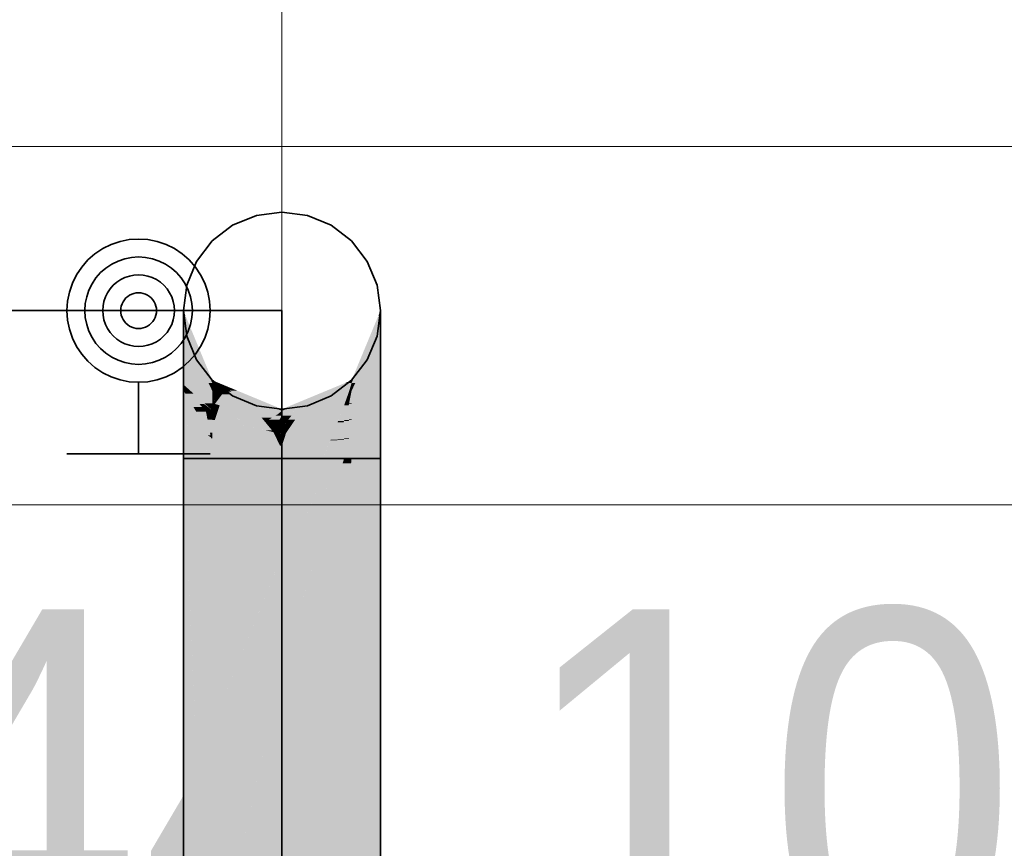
# Model space of a CAD drawing. Extents: x -133 to 627, y -127 to 467.
# Tile 161 of 256: x 154.04 to 159.54, y 374.38 to 379.01. Entities that reach past the tile are written whole.
import ezdxf
from ezdxf.lldxf.tags import DXFTag

# ---------------------------------------------------------------- set-up
doc = ezdxf.new("R2010")
doc.units = 0
doc.layers.get('0').update_dxf_attribs({"lineweight": 35})
for name, color, linetype, lineweight in [('0-Shading', 7, 'Continuous', 35), ('5_OG-HLSE', 7, 'Continuous', 25), ('H_Heizkoerpertext', 7, 'Continuous', 35)]:
    doc.layers.add(name, color=color, linetype=linetype, lineweight=lineweight)
for name, color, linetype, lineweight, true_color in [('H_Heizkoerper', 1, 'Continuous', 35, 0xff0000), ('H_Vorlauf', 1, 'Continuous', 35, 0xff0000), ('H_Vorlauf_Beschriftung', 1, 'Continuous', 18, 0xff0000)]:
    doc.layers.add(name, color=color, linetype=linetype, lineweight=lineweight, true_color=true_color)
doc.styles.get("Standard").update_dxf_attribs({"font": 'arial.ttf'})
tags = doc.linetypes.add('ALL_S14', pattern=[0.002, 0.001, -0.001]).pattern_tags.tags
tags[6:7] = [DXFTag(74, 4), DXFTag(75, 0), DXFTag(340, '0'), DXFTag(46, 1.0), DXFTag(50, 0.0), DXFTag(44, 0.0), DXFTag(45, 0.0)]
tags[4:5] = [DXFTag(74, 4), DXFTag(75, 0), DXFTag(340, '0'), DXFTag(46, 1.0), DXFTag(50, 0.0), DXFTag(44, 0.0), DXFTag(45, 0.0)]

# ---------------------------------------------------------------- blocks, each defined once
blk = doc.blocks.new('Shading-A06HSSFSNL', base_point=(333.1707, 168.8303))
at = {"layer": '0-Shading', "color": 16, "true_color": 0x850000}
for points in [[(154.9667, 377.3541), (154.955, 377.3541), (154.955, 377.3822)], [(155.1097, 376.9933), (154.9667, 377.3541), (154.955, 377.3541)], [(155.1161, 376.9933), (155.1097, 376.9933), (154.9667, 377.3541)], [(155.9003, 376.9933), (155.8939, 376.9933), (156.055, 377.3541)], [(155.8939, 376.9933), (156.055, 377.3541), (156.0434, 377.3541)], [(156.055, 377.3541), (156.0434, 377.3541), (156.055, 377.3822)], [(155.1161, 376.9785), (155.1161, 376.9933), (155.1097, 376.9933)], [(155.8939, 376.9785), (155.9003, 376.9933), (155.8939, 376.9933)]]:
    blk.add_solid(points, dxfattribs=at)
at = {"layer": '0-Shading', "color": 14, "true_color": 0x920000}
for points in [[(154.9904, 377.2717), (154.955, 377.2717), (154.955, 377.3541)], [(156.055, 377.2717), (156.0197, 377.2717), (156.055, 377.3541)], [(155.0953, 376.9785), (154.9904, 377.2717), (154.955, 377.2717)], [(155.1161, 376.9785), (155.0953, 376.9785), (154.9904, 377.2717)], [(155.9148, 376.9785), (155.8939, 376.9785), (156.055, 377.2717)], [(155.8939, 376.9785), (156.055, 377.2717), (156.0197, 377.2717)], [(155.1161, 376.9349), (155.1161, 376.9785), (155.0953, 376.9785)], [(155.8939, 376.9349), (155.9148, 376.9785), (155.8939, 376.9785)]]:
    blk.add_solid(points, dxfattribs=at)
at = {"layer": '0-Shading', "color": 14, "true_color": 0x9d0000}
for points in [[(155.0177, 377.1406), (154.955, 377.1406), (154.955, 377.2717)], [(156.055, 377.1406), (155.9923, 377.1406), (156.055, 377.2717)], [(155.0755, 376.9349), (155.0177, 377.1406), (154.955, 377.1406)], [(155.1161, 376.9349), (155.0755, 376.9349), (155.0177, 377.1406)], [(155.9345, 376.9349), (155.8939, 376.9349), (156.055, 377.1406)], [(155.8939, 376.9349), (156.055, 377.1406), (155.9923, 377.1406)], [(155.1161, 376.8656), (155.1161, 376.9349), (155.0755, 376.9349)], [(155.8939, 376.8656), (155.9345, 376.9349), (155.8939, 376.9349)]]:
    blk.add_solid(points, dxfattribs=at)
at = {"layer": '0-Shading', "color": 14, "true_color": 0xa60000}
for points in [[(155.0551, 376.9698), (154.955, 376.9698), (154.955, 377.1406)], [(156.055, 376.9698), (155.9549, 376.9698), (156.055, 377.1406)], [(155.0715, 376.8656), (155.0551, 376.9698), (154.955, 376.9698)], [(155.0111, 376.9196), (154.9965, 376.9196), (154.955, 376.9698)], [(155.1161, 376.8656), (155.0715, 376.8656), (155.0551, 376.9698)], [(155.9687, 376.8656), (155.8939, 376.8656), (156.055, 376.9698)], [(155.8939, 376.8656), (156.055, 376.9698), (155.9549, 376.9698)], [(155.072, 376.8603), (155.0457, 376.8603), (154.9965, 376.9196)], [(155.1161, 376.8257), (155.0111, 376.9196), (154.9965, 376.9196)], [(155.0587, 376.8446), (155.072, 376.8603), (155.0457, 376.8603)], [(155.0732, 376.8446), (155.0587, 376.8446), (155.0695, 376.8573)], [(155.0813, 376.8174), (155.0732, 376.8446), (155.0587, 376.8446)], [(155.0736, 376.8573), (155.0695, 376.8573), (155.072, 376.8603)], [(155.0813, 376.8174), (155.0736, 376.8573), (155.0695, 376.8573)], [(155.1161, 376.8257), (155.1161, 376.8656), (155.0715, 376.8656)], [(155.1084, 376.8318), (155.0868, 376.8318), (155.072, 376.8603)], [(155.0943, 376.8174), (155.0813, 376.8174), (155.0736, 376.8573)], [(155.8939, 376.7753), (155.9687, 376.8656), (155.8939, 376.8656)], [(155.1018, 376.8029), (155.0943, 376.8174), (155.0813, 376.8174)], [(155.1018, 376.8029), (155.0932, 376.8029), (155.0813, 376.8174)], [(155.1018, 376.8029), (155.1084, 376.8318), (155.0868, 376.8318)], [(155.0999, 376.7948), (155.1018, 376.8029), (155.0932, 376.8029)], [(155.106, 376.7948), (155.0999, 376.7948), (155.1018, 376.8029)], [(155.1161, 376.7753), (155.106, 376.7948), (155.0999, 376.7948)], [(155.1161, 376.8029), (155.1018, 376.8029), (155.1161, 376.8257)], [(155.1018, 376.8029), (155.1161, 376.8257), (155.107, 376.8257)], [(155.1161, 376.7753), (155.1161, 376.8029), (155.1018, 376.8029)], [(155.1161, 376.8257), (155.107, 376.8257), (155.1084, 376.8318)]]:
    blk.add_solid(points, dxfattribs=at)
at = {"layer": '0-Shading', "color": 14, "true_color": 0xac0000}
for points in [[(154.9819, 376.9373), (154.955, 376.9373), (154.955, 376.9698)], [(155.1308, 376.9726), (155.1161, 376.9726), (155.1161, 376.9785)], [(155.1161, 376.9349), (155.1308, 376.9726), (155.1161, 376.9726)], [(155.1352, 376.9349), (155.1161, 376.9349), (155.158, 376.9617)], [(155.1161, 376.9349), (155.158, 376.9617), (155.1265, 376.9617)], [(155.158, 376.9617), (155.1265, 376.9617), (155.1308, 376.9726)], [(155.194, 376.9473), (155.1457, 376.9473), (155.158, 376.9617)], [(155.8826, 376.9406), (155.7991, 376.9406), (155.8939, 376.9785)], [(155.8939, 376.9349), (155.8809, 376.9349), (155.8939, 376.9785)], [(156.055, 376.7753), (155.8939, 376.7753), (156.055, 376.9698)], [(154.9965, 376.9196), (154.9657, 376.9196), (154.955, 376.9373)], [(155.0259, 376.8197), (154.955, 376.8197), (154.955, 376.9373)], [(154.9965, 376.9196), (154.9819, 376.9373), (154.955, 376.9373)], [(155.0109, 376.8446), (154.9965, 376.9196), (154.9657, 376.9196)], [(155.0587, 376.8446), (155.0109, 376.8446), (154.9965, 376.9196)], [(155.1308, 376.9297), (155.1352, 376.9349), (155.1161, 376.9349)], [(155.1708, 376.9297), (155.1308, 376.9297), (155.194, 376.9473)], [(155.1308, 376.9297), (155.194, 376.9473), (155.1457, 376.9473)], [(155.158, 376.9199), (155.1708, 376.9297), (155.1308, 376.9297)], [(155.1793, 376.9199), (155.158, 376.9199), (155.2141, 376.9393)], [(155.158, 376.9199), (155.2141, 376.9393), (155.1835, 376.9393)], [(155.1709, 376.9153), (155.1793, 376.9199), (155.158, 376.9199)], [(155.218, 376.9153), (155.1709, 376.9153), (155.1957, 376.929)], [(155.2837, 376.8748), (155.218, 376.9153), (155.1709, 376.9153)], [(155.2141, 376.9393), (155.1835, 376.9393), (155.194, 376.9473)], [(155.2252, 376.929), (155.1957, 376.929), (155.2141, 376.9393)], [(155.2837, 376.8748), (155.2252, 376.929), (155.1957, 376.929)], [(155.3753, 376.8748), (155.2837, 376.8748), (155.2141, 376.9393)], [(155.6638, 376.8524), (155.5787, 376.8524), (155.7991, 376.9406)], [(155.6638, 376.8524), (155.8793, 376.9297), (155.7824, 376.9297)], [(155.8793, 376.9297), (155.7824, 376.9297), (155.8826, 376.9406)], [(155.7824, 376.9297), (155.8826, 376.9406), (155.7991, 376.9406)], [(155.8793, 376.9297), (155.8939, 376.9349), (155.8809, 376.9349)], [(155.0259, 376.8197), (155.0587, 376.8446), (155.0109, 376.8446)], [(155.0793, 376.8197), (155.0259, 376.8197), (155.0587, 376.8446)], [(155.4284, 376.8229), (155.3753, 376.8748), (155.2837, 376.8748)], [(155.505, 376.8229), (155.4284, 376.8229), (155.3753, 376.8748)], [(155.5816, 376.8229), (155.505, 376.8229), (155.6638, 376.8524)], [(155.505, 376.8229), (155.6638, 376.8524), (155.5787, 376.8524)], [(154.9614, 376.7708), (154.955, 376.7708), (155.0259, 376.8197)], [(154.955, 376.7708), (155.0259, 376.8197), (154.955, 376.8197)], [(155.0568, 376.7686), (154.9585, 376.7686), (155.0259, 376.8197)], [(155.0274, 376.8174), (155.0793, 376.8197), (155.0259, 376.8197)], [(155.0813, 376.8174), (155.0274, 376.8174), (155.0793, 376.8197)], [(155.1061, 376.6867), (155.0813, 376.8174), (155.0274, 376.8174)], [(155.0999, 376.7948), (155.0856, 376.7948), (155.0813, 376.8174)], [(155.0897, 376.7729), (155.0999, 376.7948), (155.0856, 376.7948)], [(155.1161, 376.7753), (155.0909, 376.7753), (155.0999, 376.7948)], [(155.4816, 376.8038), (155.505, 376.8229), (155.4284, 376.8229)], [(155.505, 376.8038), (155.4816, 376.8038), (155.505, 376.8229)], [(155.505, 376.7954), (155.505, 376.8038), (155.4816, 376.8038)], [(155.505, 376.7954), (155.5816, 376.8229), (155.505, 376.8229)], [(154.9585, 376.7686), (154.9614, 376.7708), (154.955, 376.7708)], [(155.0896, 376.6867), (155.0568, 376.7686), (154.9585, 376.7686)], [(155.1061, 376.6867), (155.0896, 376.6867), (155.0568, 376.7686)], [(155.0897, 376.7729), (155.1161, 376.7753), (155.0909, 376.7753)], [(155.1157, 376.7729), (155.0897, 376.7729), (155.1161, 376.7753)], [(155.1034, 376.7009), (155.1157, 376.7729), (155.0897, 376.7729)], [(155.1161, 376.7009), (155.1034, 376.7009), (155.1161, 376.7753)], [(156.055, 376.7708), (155.8939, 376.7708), (156.055, 376.7753)], [(155.8939, 376.7708), (156.055, 376.7753), (155.8939, 376.7753)], [(155.8939, 376.6701), (156.055, 376.7708), (155.8939, 376.7708)], [(155.1084, 376.675), (155.1061, 376.6867), (155.0896, 376.6867)], [(155.1061, 376.6867), (155.1161, 376.7009), (155.1034, 376.7009)], [(155.1161, 376.6867), (155.1061, 376.6867), (155.1161, 376.7009)], [(155.1161, 376.6701), (155.1161, 376.6867), (155.1061, 376.6867)], [(155.1132, 376.675), (155.1084, 376.675), (155.1061, 376.6867)], [(155.1161, 376.6701), (155.1132, 376.675), (155.1084, 376.675)]]:
    blk.add_solid(points, dxfattribs=at)
at = {"layer": '0-Shading', "color": 14, "true_color": 0x8e0000}
for points in [[(155.1308, 376.9873), (155.1161, 376.9873), (155.1161, 376.9933)], [(155.152, 376.9785), (155.1161, 376.9785), (155.1308, 376.9873)], [(155.1161, 376.9785), (155.1308, 376.9873), (155.1161, 376.9873)], [(155.1223, 376.976), (155.152, 376.9785), (155.1161, 376.9785)], [(155.158, 376.976), (155.1223, 376.976), (155.152, 376.9785)], [(155.1308, 376.9726), (155.158, 376.976), (155.1223, 376.976)], [(155.1661, 376.9726), (155.1308, 376.9726), (155.158, 376.976)], [(155.158, 376.9617), (155.1661, 376.9726), (155.1308, 376.9726)], [(155.1924, 376.9617), (155.158, 376.9617), (155.1661, 376.9726)], [(155.194, 376.9611), (155.1596, 376.9611), (155.158, 376.9617)], [(155.194, 376.9611), (155.1924, 376.9617), (155.158, 376.9617)], [(155.194, 376.9473), (155.194, 376.9611), (155.1596, 376.9611)], [(155.2272, 376.9473), (155.194, 376.9473), (155.194, 376.9611)], [(155.5284, 376.8322), (155.505, 376.8322), (155.8939, 376.9785)], [(155.505, 376.8322), (155.8939, 376.9785), (155.8581, 376.9785)], [(155.8939, 376.9785), (155.8581, 376.9785), (155.8939, 376.9933)], [(155.2349, 376.9441), (155.202, 376.9441), (155.194, 376.9473)], [(155.2349, 376.9441), (155.2272, 376.9473), (155.194, 376.9473)], [(155.2141, 376.9393), (155.2349, 376.9441), (155.202, 376.9441)], [(155.2466, 376.9393), (155.2141, 376.9393), (155.2349, 376.9441)], [(155.2565, 376.9352), (155.2243, 376.9352), (155.2141, 376.9393)], [(155.2565, 376.9352), (155.2466, 376.9393), (155.2141, 376.9393)], [(155.4816, 376.8322), (155.2565, 376.9352), (155.2243, 376.9352)], [(155.505, 376.8322), (155.4816, 376.8322), (155.2565, 376.9352)], [(155.505, 376.8229), (155.505, 376.8322), (155.4816, 376.8322)], [(155.505, 376.8229), (155.5284, 376.8322), (155.505, 376.8322)]]:
    blk.add_solid(points, dxfattribs=at)
at = {"layer": '0-Shading', "color": 12, "true_color": 0xc70000}
for points in [[(155.1308, 376.9297), (155.1172, 376.9297), (155.1161, 376.9349)], [(155.1234, 376.8976), (155.1161, 376.8976), (155.1161, 376.9349)], [(155.1234, 376.8976), (155.1308, 376.9297), (155.1172, 376.9297)], [(155.1476, 376.8976), (155.1234, 376.8976), (155.158, 376.9199)], [(155.1234, 376.8976), (155.158, 376.9199), (155.1285, 376.9199)], [(155.158, 376.9199), (155.1285, 376.9199), (155.1308, 376.9297)], [(155.1312, 376.8622), (155.1709, 376.9153), (155.1558, 376.9153)], [(155.2837, 376.8748), (155.1406, 376.8748), (155.1709, 376.9153)], [(155.1709, 376.9153), (155.1558, 376.9153), (155.158, 376.9199)], [(155.8521, 376.8534), (155.6666, 376.8534), (155.8793, 376.9297)], [(155.8793, 376.8613), (155.8549, 376.8613), (155.8929, 376.9297)], [(155.8549, 376.8613), (155.8929, 376.9297), (155.8793, 376.9297)], [(155.8929, 376.9297), (155.8793, 376.9297), (155.8939, 376.9349)], [(155.8939, 376.8656), (155.8801, 376.8656), (155.8939, 376.9349)], [(155.1297, 376.8656), (155.1161, 376.8656), (155.1234, 376.8976)], [(155.1161, 376.8656), (155.1234, 376.8976), (155.1161, 376.8976)], [(155.1306, 376.8614), (155.1297, 376.8656), (155.1161, 376.8656)], [(155.1304, 376.8622), (155.1476, 376.8976), (155.1234, 376.8976)], [(155.1312, 376.8622), (155.1304, 376.8622), (155.1476, 376.8976)], [(155.1306, 376.8614), (155.1312, 376.8622), (155.1304, 376.8622)], [(155.2998, 376.8614), (155.1306, 376.8614), (155.2837, 376.8748)], [(155.1306, 376.8614), (155.2837, 376.8748), (155.1406, 376.8748)], [(155.3911, 376.7851), (155.2998, 376.8614), (155.1306, 376.8614)], [(155.4816, 376.8038), (155.3687, 376.8038), (155.2837, 376.8748)], [(155.5787, 376.7733), (155.8487, 376.8524), (155.6638, 376.8524)], [(155.631, 376.8218), (155.5787, 376.8218), (155.6638, 376.8524)], [(155.8487, 376.8524), (155.6638, 376.8524), (155.8521, 376.8534)], [(155.6638, 376.8524), (155.8521, 376.8534), (155.6666, 376.8534)], [(155.8521, 376.8534), (155.8793, 376.8613), (155.8549, 376.8613)], [(155.8793, 376.8613), (155.8939, 376.8656), (155.8801, 376.8656)], [(155.3911, 376.7851), (155.4816, 376.8038), (155.3687, 376.8038)], [(155.4507, 376.7851), (155.3911, 376.7851), (155.4816, 376.8038)], [(155.491, 376.7733), (155.4313, 376.7733), (155.505, 376.7954)], [(155.4313, 376.7733), (155.505, 376.7954), (155.4678, 376.7954)], [(155.505, 376.7954), (155.4678, 376.7954), (155.4816, 376.8038)], [(155.505, 376.7585), (155.4816, 376.7585), (155.505, 376.7954)], [(155.5577, 376.7954), (155.505, 376.7954), (155.5787, 376.8218)], [(155.5284, 376.7585), (155.505, 376.7585), (155.5577, 376.7954)], [(155.505, 376.7585), (155.5577, 376.7954), (155.505, 376.7954)], [(155.5787, 376.7733), (155.5401, 376.7733), (155.631, 376.8218)], [(155.5401, 376.7733), (155.631, 376.8218), (155.5787, 376.8218)], [(155.4313, 376.7733), (155.4507, 376.7851), (155.3911, 376.7851)], [(155.4816, 376.7585), (155.491, 376.7733), (155.4313, 376.7733)], [(155.505, 376.7517), (155.505, 376.7585), (155.4816, 376.7585)], [(155.505, 376.7517), (155.5284, 376.7585), (155.505, 376.7585)], [(155.5284, 376.7585), (155.5787, 376.7733), (155.5401, 376.7733)]]:
    blk.add_solid(points, dxfattribs=at)
at = {"layer": '0-Shading', "color": 12, "true_color": 0xdd0000}
for points in [[(155.1306, 376.8614), (155.1161, 376.8614), (155.1161, 376.8656)], [(155.1161, 376.8257), (155.1306, 376.8614), (155.1161, 376.8614)], [(155.1487, 376.8257), (155.1161, 376.8257), (155.158, 376.8534)], [(155.1161, 376.8257), (155.158, 376.8534), (155.1273, 376.8534)], [(155.158, 376.8534), (155.1273, 376.8534), (155.1306, 376.8614)], [(155.286, 376.8159), (155.1454, 376.8159), (155.158, 376.8534)], [(155.8214, 376.7733), (155.5787, 376.7733), (155.8521, 376.8534)], [(155.8521, 376.7666), (155.8189, 376.7666), (155.877, 376.8534)], [(155.8189, 376.7666), (155.877, 376.8534), (155.8521, 376.8534)], [(155.877, 376.8534), (155.8521, 376.8534), (155.8793, 376.8613)], [(155.8793, 376.7722), (155.8537, 376.7722), (155.8933, 376.8613)], [(155.8537, 376.7722), (155.8933, 376.8613), (155.8793, 376.8613)], [(155.8933, 376.8613), (155.8793, 376.8613), (155.8939, 376.8656)], [(155.8939, 376.7753), (155.8798, 376.7753), (155.8939, 376.8656)], [(155.1454, 376.8159), (155.1161, 376.8159), (155.1161, 376.8257)], [(155.1454, 376.8159), (155.1487, 376.8257), (155.1161, 376.8257)], [(155.1318, 376.7753), (155.1161, 376.7753), (155.1454, 376.8159)], [(155.1161, 376.7753), (155.1454, 376.8159), (155.1161, 376.8159)], [(155.2749, 376.7722), (155.1308, 376.7722), (155.1454, 376.8159)], [(155.2368, 376.7851), (155.286, 376.8159), (155.1454, 376.8159)], [(155.3911, 376.7851), (155.2368, 376.7851), (155.286, 376.8159)], [(155.1308, 376.7722), (155.1318, 376.7753), (155.1161, 376.7753)], [(155.4161, 376.7132), (155.2749, 376.7722), (155.1308, 376.7722)], [(155.4503, 376.7132), (155.3911, 376.7851), (155.2368, 376.7851)], [(155.4503, 376.7132), (155.4161, 376.7132), (155.2749, 376.7722)], [(155.4313, 376.7733), (155.4008, 376.7733), (155.3911, 376.7851)], [(155.4102, 376.7619), (155.4313, 376.7733), (155.4008, 376.7733)], [(155.4701, 376.7619), (155.4102, 376.7619), (155.4313, 376.7733)], [(155.4416, 376.7585), (155.4701, 376.7619), (155.4102, 376.7619)], [(155.4776, 376.7547), (155.4162, 376.7547), (155.4102, 376.7619)], [(155.4434, 376.7216), (155.4776, 376.7547), (155.4162, 376.7547)], [(155.4816, 376.7585), (155.4416, 376.7585), (155.4701, 376.7619)], [(155.4776, 376.7547), (155.4816, 376.7585), (155.4416, 376.7585)], [(155.4623, 376.7216), (155.4434, 376.7216), (155.505, 376.7517)], [(155.4434, 376.7216), (155.505, 376.7517), (155.4745, 376.7517)], [(155.4877, 376.7132), (155.4503, 376.7132), (155.505, 376.7517)], [(155.505, 376.7517), (155.4745, 376.7517), (155.4776, 376.7547)], [(155.4949, 376.7547), (155.4776, 376.7547), (155.4816, 376.7585)], [(155.505, 376.7517), (155.4949, 376.7547), (155.4776, 376.7547)], [(155.505, 376.7022), (155.4828, 376.7022), (155.505, 376.7517)], [(155.5259, 376.7517), (155.505, 376.7517), (155.5284, 376.7585)], [(155.505, 376.6947), (155.5259, 376.7517), (155.505, 376.7517)], [(155.5284, 376.6996), (155.5068, 376.6996), (155.5687, 376.7585)], [(155.5068, 376.6996), (155.5687, 376.7585), (155.5284, 376.7585)], [(155.5687, 376.7585), (155.5284, 376.7585), (155.5787, 376.7733)], [(155.5284, 376.6996), (155.816, 376.7592), (155.5691, 376.7592)], [(155.816, 376.7592), (155.5691, 376.7592), (155.8214, 376.7733)], [(155.5691, 376.7592), (155.8214, 376.7733), (155.5787, 376.7733)], [(155.816, 376.7592), (155.8521, 376.7666), (155.8189, 376.7666)], [(155.8521, 376.7666), (155.8793, 376.7722), (155.8537, 376.7722)], [(155.8793, 376.7722), (155.8939, 376.7753), (155.8798, 376.7753)], [(155.4574, 376.7046), (155.4503, 376.7132), (155.4161, 376.7132)], [(155.4503, 376.7132), (155.4623, 376.7216), (155.4434, 376.7216)], [(155.4828, 376.7022), (155.4877, 376.7132), (155.4503, 376.7132)], [(155.4757, 376.7046), (155.4574, 376.7046), (155.4503, 376.7132)], [(155.4688, 376.7022), (155.4757, 376.7046), (155.4574, 376.7046)], [(155.4828, 376.7022), (155.4688, 376.7022), (155.4757, 376.7046)], [(155.4816, 376.6996), (155.4828, 376.7022), (155.4688, 376.7022)], [(155.4907, 376.6996), (155.4816, 376.6996), (155.4828, 376.7022)], [(155.505, 376.6947), (155.4907, 376.6996), (155.4816, 376.6996)], [(155.505, 376.6947), (155.505, 376.7022), (155.4828, 376.7022)], [(155.505, 376.6947), (155.5284, 376.6996), (155.5068, 376.6996)]]:
    blk.add_solid(points, dxfattribs=at)
at = {"layer": '0-Shading', "color": 14, "true_color": 0xb00000}
for points in [[(154.9585, 376.7686), (154.955, 376.7686), (154.955, 376.7708)], [(154.955, 376.7665), (154.9585, 376.7686), (154.955, 376.7686)], [(154.9618, 376.7665), (154.955, 376.7665), (154.9585, 376.7686)], [(154.955, 376.5573), (155.1161, 376.5573), (154.955, 376.7665)], [(155.0255, 376.675), (154.9618, 376.7665), (154.955, 376.7665)], [(155.1084, 376.675), (155.0255, 376.675), (154.9618, 376.7665)], [(155.8939, 376.6701), (156.055, 376.6701), (156.055, 376.7708)], [(155.1161, 376.5573), (155.1084, 376.675), (155.0255, 376.675)], [(155.1161, 376.6701), (155.1087, 376.6701), (155.1084, 376.675)], [(155.1161, 376.5573), (155.1161, 376.6701), (155.1087, 376.6701)], [(155.8939, 376.5573), (156.055, 376.5573), (155.8939, 376.6701)], [(156.055, 376.5573), (155.8939, 376.6701), (156.055, 376.6701)], [(155.0318, 374.8277), (154.955, 374.8277), (154.955, 376.5573)], [(155.0216, 375.0581), (155.1161, 376.5573), (154.955, 376.5573)], [(155.1161, 375.0581), (155.0216, 375.0581), (155.1161, 376.5573)], [(156.055, 373.4852), (156.055, 376.5573), (155.8939, 376.5573)], [(155.8939, 373.4852), (156.055, 373.4852), (155.8939, 376.5573)], [(155.0318, 374.8277), (155.1161, 375.0581), (155.0216, 375.0581)], [(155.1161, 374.8294), (155.0324, 374.8294), (155.1161, 375.0581)], [(154.955, 374.618), (155.0318, 374.8277), (154.955, 374.8277)], [(155.0411, 374.618), (154.955, 374.618), (155.0318, 374.8277)], [(155.1156, 374.8277), (155.0318, 374.8277), (155.1161, 374.8294)], [(155.0318, 374.8277), (155.1161, 374.8294), (155.0324, 374.8294)], [(155.0433, 374.568), (155.1156, 374.8277), (155.0318, 374.8277)], [(155.1161, 374.568), (155.0433, 374.568), (155.1161, 374.8294)], [(155.0433, 374.568), (154.955, 374.568), (155.0411, 374.618)], [(154.955, 374.568), (155.0411, 374.618), (154.955, 374.618)], [(154.955, 374.251), (155.0433, 374.568), (154.955, 374.568)], [(155.0574, 374.251), (154.955, 374.251), (155.0433, 374.568)], [(155.0498, 374.4209), (155.1161, 374.568), (155.0433, 374.568)], [(155.1161, 374.4209), (155.0498, 374.4209), (155.1161, 374.568)], [(155.0616, 374.1555), (155.1161, 374.4209), (155.0498, 374.4209)], [(155.1161, 374.1555), (155.0616, 374.1555), (155.1161, 374.4209)]]:
    blk.add_solid(points, dxfattribs=at)
at = {"layer": '0-Shading', "color": 1, "true_color": 0xec0000}
for points in [[(155.1308, 376.7722), (155.1161, 376.7722), (155.1161, 376.7753)], [(155.1161, 376.6701), (155.1308, 376.7722), (155.1161, 376.7722)], [(155.4574, 376.7046), (155.1211, 376.7046), (155.1308, 376.7722)], [(155.7921, 376.6996), (155.5284, 376.6996), (155.816, 376.7592)], [(155.816, 376.6617), (155.7769, 376.6617), (155.8495, 376.7592)], [(155.7769, 376.6617), (155.8495, 376.7592), (155.816, 376.7592)], [(155.8495, 376.7592), (155.816, 376.7592), (155.8521, 376.7666)], [(155.8521, 376.6656), (155.8173, 376.6656), (155.8779, 376.7666)], [(155.8173, 376.6656), (155.8779, 376.7666), (155.8521, 376.7666)], [(155.8779, 376.7666), (155.8521, 376.7666), (155.8793, 376.7722)], [(155.8793, 376.6685), (155.8528, 376.6685), (155.8935, 376.7722)], [(155.8528, 376.6685), (155.8935, 376.7722), (155.8793, 376.7722)], [(155.8935, 376.7722), (155.8793, 376.7722), (155.8939, 376.7753)], [(155.8939, 376.6701), (155.8795, 376.6701), (155.8939, 376.7753)], [(155.474, 376.6701), (155.1161, 376.6701), (155.4574, 376.7046)], [(155.1161, 376.6701), (155.4574, 376.7046), (155.1211, 376.7046)], [(155.505, 376.6947), (155.4621, 376.6947), (155.4574, 376.7046)], [(155.4935, 376.6296), (155.505, 376.6947), (155.4621, 376.6947)], [(155.505, 376.6296), (155.4935, 376.6296), (155.505, 376.6947)], [(155.5268, 376.6947), (155.505, 376.6947), (155.5284, 376.6996)], [(155.505, 376.6284), (155.5268, 376.6947), (155.505, 376.6947)], [(155.7752, 376.6574), (155.5146, 376.6574), (155.7921, 376.6996)], [(155.5146, 376.6574), (155.7921, 376.6996), (155.5284, 376.6996)], [(155.4935, 376.6296), (155.474, 376.6701), (155.1161, 376.6701)], [(155.505, 376.6284), (155.505, 376.6296), (155.4935, 376.6296)], [(155.505, 376.6284), (155.7752, 376.6574), (155.5146, 376.6574)], [(155.7752, 376.6574), (155.816, 376.6617), (155.7769, 376.6617)], [(155.816, 376.6617), (155.8521, 376.6656), (155.8173, 376.6656)], [(155.8521, 376.6656), (155.8793, 376.6685), (155.8528, 376.6685)], [(155.8793, 376.6685), (155.8939, 376.6701), (155.8795, 376.6701)]]:
    blk.add_solid(points, dxfattribs=at)
at = {"layer": '0-Shading', "color": 1, "true_color": 0xf40000}
for points in [[(155.1161, 376.6296), (155.4935, 376.6296), (155.1161, 376.6701)], [(155.1161, 376.5573), (155.505, 376.5573), (155.1161, 376.6296)], [(155.505, 376.5573), (155.1161, 376.6296), (155.4935, 376.6296)], [(155.505, 376.6284), (155.4937, 376.6284), (155.4935, 376.6296)], [(155.505, 376.5573), (155.505, 376.6284), (155.4937, 376.6284)], [(155.505, 376.6284), (155.7631, 376.6284), (155.7752, 376.6574)], [(155.505, 376.5573), (155.7335, 376.5573), (155.505, 376.6284)], [(155.7335, 376.5573), (155.505, 376.6284), (155.7631, 376.6284)], [(155.7335, 376.5573), (155.7752, 376.5573), (155.7752, 376.6574)], [(155.7752, 376.6574), (155.8143, 376.6574), (155.816, 376.6617)], [(155.7752, 376.5573), (155.816, 376.5573), (155.816, 376.6617)], [(155.7752, 376.5573), (155.7752, 376.6574), (155.8143, 376.6574)], [(155.816, 376.6617), (155.8508, 376.6617), (155.8521, 376.6656)], [(155.816, 376.5573), (155.8521, 376.5573), (155.8521, 376.6656)], [(155.816, 376.5573), (155.816, 376.6617), (155.8508, 376.6617)], [(155.8521, 376.6656), (155.8786, 376.6656), (155.8793, 376.6685)], [(155.8521, 376.5573), (155.8793, 376.5573), (155.8793, 376.6685)], [(155.8521, 376.5573), (155.8521, 376.6656), (155.8786, 376.6656)], [(155.8793, 376.6685), (155.8937, 376.6685), (155.8939, 376.6701)], [(155.8793, 376.5573), (155.8939, 376.5573), (155.8939, 376.6701)], [(155.8793, 376.5573), (155.8793, 376.6685), (155.8937, 376.6685)]]:
    blk.add_solid(points, dxfattribs=at)
at = {"layer": '0-Shading', "color": 1, "true_color": 0xf50000}
for points in [[(155.505, 376.0182), (155.1161, 376.0182), (155.505, 376.5573)], [(155.1161, 376.0182), (155.505, 376.5573), (155.1161, 376.5573)], [(155.505, 376.0182), (155.7335, 376.5573), (155.505, 376.5573)], [(155.505, 372.9274), (155.655, 372.9274), (155.8939, 376.5573)], [(155.6832, 374.5906), (155.505, 374.5906), (155.891, 376.5297)], [(155.505, 374.5906), (155.891, 376.5297), (155.874, 376.5297)], [(155.6158, 376.1718), (155.5701, 376.1718), (155.7752, 376.5573)], [(155.5701, 376.1718), (155.7752, 376.5573), (155.7335, 376.5573)], [(155.655, 372.9274), (155.8939, 372.9274), (155.8939, 376.5573)], [(155.7337, 376.3352), (155.6834, 376.3352), (155.816, 376.5573)], [(155.6834, 376.3352), (155.816, 376.5573), (155.7752, 376.5573)], [(155.8232, 376.4592), (155.7797, 376.4592), (155.8521, 376.5573)], [(155.7797, 376.4592), (155.8521, 376.5573), (155.816, 376.5573)], [(155.8232, 376.4592), (155.874, 376.5297), (155.844, 376.5297)], [(155.8606, 376.4592), (155.8232, 376.4592), (155.874, 376.5297)], [(155.874, 376.5297), (155.844, 376.5297), (155.8793, 376.5573)], [(155.844, 376.5297), (155.8793, 376.5573), (155.8521, 376.5573)], [(155.874, 376.5297), (155.8939, 376.5573), (155.8793, 376.5573)], [(155.891, 376.5297), (155.874, 376.5297), (155.8939, 376.5573)], [(155.6552, 375.3799), (155.505, 375.3799), (155.8606, 376.4592)], [(155.505, 375.3799), (155.8606, 376.4592), (155.8232, 376.4592)], [(155.7337, 376.3352), (155.8232, 376.4592), (155.7797, 376.4592)], [(155.7867, 376.3352), (155.7337, 376.3352), (155.8232, 376.4592)], [(155.6046, 375.7179), (155.505, 375.7179), (155.7867, 376.3352)], [(155.505, 375.7179), (155.7867, 376.3352), (155.7337, 376.3352)], [(155.6158, 376.1718), (155.7337, 376.3352), (155.6834, 376.3352)], [(155.6732, 376.1718), (155.6158, 376.1718), (155.7337, 376.3352)], [(155.505, 376.0182), (155.6158, 376.1718), (155.5701, 376.1718)], [(155.5523, 376.0182), (155.505, 376.0182), (155.6158, 376.1718)], [(155.5739, 375.9037), (155.505, 375.9037), (155.6732, 376.1718)], [(155.505, 375.9037), (155.6732, 376.1718), (155.6158, 376.1718)], [(155.1161, 375.0581), (155.505, 376.0182), (155.1161, 376.0182)], [(155.505, 375.9037), (155.4587, 375.9037), (155.505, 376.0182)], [(155.505, 375.9037), (155.5523, 376.0182), (155.505, 376.0182)], [(155.1989, 375.0581), (155.1161, 375.0581), (155.505, 375.9037)], [(155.1161, 375.0581), (155.505, 375.9037), (155.4587, 375.9037)], [(155.505, 375.7179), (155.4377, 375.7179), (155.505, 375.9037)], [(155.505, 375.7179), (155.5739, 375.9037), (155.505, 375.9037)], [(155.2386, 374.8294), (155.1161, 374.8294), (155.505, 375.7179)], [(155.1161, 374.8294), (155.505, 375.7179), (155.4377, 375.7179)], [(155.505, 375.3799), (155.4037, 375.3799), (155.505, 375.7179)], [(155.505, 375.3799), (155.6046, 375.7179), (155.505, 375.7179)], [(155.2905, 374.4209), (155.1161, 374.4209), (155.505, 375.3799)], [(155.1161, 374.4209), (155.505, 375.3799), (155.4037, 375.3799)], [(155.1161, 373.6409), (155.3425, 373.6409), (155.505, 375.3799)], [(155.505, 374.5906), (155.4312, 374.5906), (155.505, 375.3799)], [(155.505, 374.5906), (155.6552, 375.3799), (155.505, 375.3799)], [(155.1161, 374.8294), (155.1989, 375.0581), (155.1161, 375.0581)], [(155.1161, 374.4209), (155.2386, 374.8294), (155.1161, 374.8294)], [(155.2758, 372.9274), (155.505, 374.5906), (155.4312, 374.5906)], [(155.2758, 372.9274), (155.505, 372.9274), (155.505, 374.5906)], [(155.505, 372.9274), (155.6832, 374.5906), (155.505, 374.5906)], [(155.1161, 373.6409), (155.2905, 374.4209), (155.1161, 374.4209)]]:
    blk.add_solid(points, dxfattribs=at)
blk = doc.blocks.new('Referenz-A06HSSHCNL', base_point=(-102.5768, -104.9763))
at = {"layer": '5_OG-HLSE', "color": 0, "linetype": 'ALL_S14', "lineweight": 13, "ltscale": 0.13}
for p, q in [((126.9129, 378.2982), (166.9129, 378.2982)), ((166.9129, 376.2982), (126.9129, 376.2982))]:
    blk.add_line(p, q, dxfattribs=at)
blk = doc.blocks.new('Heizkörper-A06HST63NL', base_point=(132.8395, 372.386))
at = {"layer": 'H_Vorlauf', "color": 0, "linetype": 'ByBlock', "lineweight": -2, "ltscale": 0.35}
for p, q in [((154.6528, 377.7788), (154.6015, 377.7686)), ((154.705, 377.7822), (154.6528, 377.7788)), ((154.7572, 377.7788), (154.705, 377.7822)), ((154.8086, 377.7686), (154.7572, 377.7788)), ((154.505, 377.7287), (154.4615, 377.6996)), ((154.552, 377.7518), (154.505, 377.7287)), ((154.6015, 377.7686), (154.552, 377.7518)), ((154.8581, 377.7518), (154.8086, 377.7686)), ((154.905, 377.7287), (154.8581, 377.7518)), ((154.9485, 377.6996), (154.905, 377.7287)), ((154.4615, 377.6996), (154.4222, 377.6651)), ((154.6274, 377.672), (154.5902, 377.6594)), ((154.6659, 377.6797), (154.6274, 377.672)), ((154.705, 377.6822), (154.6659, 377.6797)), ((154.7442, 377.6797), (154.705, 377.6822)), ((154.7827, 377.672), (154.7442, 377.6797)), ((154.8198, 377.6594), (154.7827, 377.672)), ((154.9879, 377.6651), (154.9485, 377.6996)), ((154.3877, 377.6257), (154.3586, 377.5822)), ((154.4222, 377.6651), (154.3877, 377.6257)), ((154.5224, 377.6203), (154.4929, 377.5944)), ((154.555, 377.6421), (154.5224, 377.6203)), ((154.5902, 377.6594), (154.555, 377.6421)), ((154.855, 377.6421), (154.8198, 377.6594)), ((154.8877, 377.6203), (154.855, 377.6421)), ((154.9172, 377.5944), (154.8877, 377.6203)), ((155.0224, 377.6257), (154.9879, 377.6651)), ((155.0514, 377.5822), (155.0224, 377.6257)), ((154.3586, 377.5822), (154.3355, 377.5353)), ((154.467, 377.5649), (154.4452, 377.5322)), ((154.4929, 377.5944), (154.467, 377.5649)), ((154.6285, 377.567), (154.605, 377.5554)), ((154.6533, 377.5754), (154.6285, 377.567)), ((154.6789, 377.5805), (154.6533, 377.5754)), ((154.705, 377.5822), (154.6789, 377.5805)), ((154.7311, 377.5805), (154.705, 377.5822)), ((154.7568, 377.5754), (154.7311, 377.5805)), ((154.7816, 377.567), (154.7568, 377.5754)), ((154.805, 377.5554), (154.7816, 377.567)), ((154.943, 377.5649), (154.9172, 377.5944)), ((154.9648, 377.5322), (154.943, 377.5649)), ((155.0746, 377.5353), (155.0514, 377.5822)), ((154.3355, 377.5353), (154.3187, 377.4858)), ((154.4452, 377.5322), (154.4279, 377.497)), ((154.5464, 377.504), (154.5318, 377.4822)), ((154.5636, 377.5237), (154.5464, 377.504)), ((154.5833, 377.5409), (154.5636, 377.5237)), ((154.605, 377.5554), (154.5833, 377.5409)), ((154.8268, 377.5409), (154.805, 377.5554)), ((154.8464, 377.5237), (154.8268, 377.5409)), ((154.8637, 377.504), (154.8464, 377.5237)), ((154.8782, 377.4822), (154.8637, 377.504)), ((154.9822, 377.497), (154.9648, 377.5322)), ((155.0914, 377.4858), (155.0746, 377.5353)), ((154.3187, 377.4858), (154.3084, 377.4345)), ((154.4152, 377.4599), (154.4076, 377.4214)), ((154.4279, 377.497), (154.4152, 377.4599)), ((154.5203, 377.4588), (154.5118, 377.434)), ((154.5318, 377.4822), (154.5203, 377.4588)), ((154.6343, 377.453), (154.6257, 377.4431)), ((154.6442, 377.4616), (154.6343, 377.453)), ((154.655, 377.4688), (154.6442, 377.4616)), ((154.6668, 377.4746), (154.655, 377.4688)), ((154.6791, 377.4788), (154.6668, 377.4746)), ((154.692, 377.4814), (154.6791, 377.4788)), ((154.705, 377.4822), (154.692, 377.4814)), ((154.7181, 377.4814), (154.705, 377.4822)), ((154.7309, 377.4788), (154.7181, 377.4814)), ((154.7433, 377.4746), (154.7309, 377.4788)), ((154.755, 377.4688), (154.7433, 377.4746)), ((154.7659, 377.4616), (154.755, 377.4688)), ((154.7757, 377.453), (154.7659, 377.4616)), ((154.7844, 377.4431), (154.7757, 377.453)), ((154.8898, 377.4588), (154.8782, 377.4822)), ((154.8982, 377.434), (154.8898, 377.4588)), ((154.9948, 377.4599), (154.9822, 377.497)), ((155.0025, 377.4214), (154.9948, 377.4599)), ((155.1016, 377.4345), (155.0914, 377.4858)), ((154.3084, 377.4345), (154.305, 377.3822)), ((154.4076, 377.4214), (154.405, 377.3822)), ((154.5067, 377.4083), (154.505, 377.3822)), ((154.5118, 377.434), (154.5067, 377.4083)), ((154.6059, 377.3953), (154.605, 377.3822)), ((154.6084, 377.4081), (154.6059, 377.3953)), ((154.6126, 377.4205), (154.6084, 377.4081)), ((154.6184, 377.4322), (154.6126, 377.4205)), ((154.6257, 377.4431), (154.6184, 377.4322)), ((154.7916, 377.4322), (154.7844, 377.4431)), ((154.7974, 377.4205), (154.7916, 377.4322)), ((154.8016, 377.4081), (154.7974, 377.4205)), ((154.8042, 377.3953), (154.8016, 377.4081)), ((154.805, 377.3822), (154.8042, 377.3953)), ((154.9033, 377.4083), (154.8982, 377.434)), ((154.905, 377.3822), (154.9033, 377.4083)), ((155.005, 377.3822), (155.0025, 377.4214)), ((155.105, 377.3822), (155.1016, 377.4345)), ((153.905, 377.3822), (155.505, 377.3822)), ((154.305, 377.3822), (154.3084, 377.33)), ((154.405, 377.3822), (154.4076, 377.3431)), ((154.4076, 377.3431), (154.4152, 377.3046)), ((154.505, 377.3822), (154.5067, 377.3561)), ((154.5067, 377.3561), (154.5118, 377.3305)), ((154.605, 377.3822), (154.6059, 377.3692)), ((154.6059, 377.3692), (154.6084, 377.3564)), ((154.6084, 377.3564), (154.6126, 377.344)), ((154.6126, 377.344), (154.6184, 377.3322)), ((154.7916, 377.3322), (154.7974, 377.344)), ((154.7974, 377.344), (154.8016, 377.3564)), ((154.8016, 377.3564), (154.8042, 377.3692)), ((154.8042, 377.3692), (154.805, 377.3822)), ((154.8982, 377.3305), (154.9033, 377.3561)), ((154.9033, 377.3561), (154.905, 377.3822)), ((154.9948, 377.3046), (155.0025, 377.3431)), ((155.0025, 377.3431), (155.005, 377.3822)), ((155.1016, 377.33), (155.105, 377.3822)), ((154.3084, 377.33), (154.3187, 377.2787)), ((154.4152, 377.3046), (154.4279, 377.2674)), ((154.5118, 377.3305), (154.5203, 377.3057)), ((154.5203, 377.3057), (154.5318, 377.2822)), ((154.6184, 377.3322), (154.6257, 377.3214)), ((154.6257, 377.3214), (154.6343, 377.3115)), ((154.6343, 377.3115), (154.6442, 377.3029)), ((154.6442, 377.3029), (154.655, 377.2956)), ((154.655, 377.2956), (154.6668, 377.2899)), ((154.6668, 377.2899), (154.6791, 377.2857)), ((154.6791, 377.2857), (154.692, 377.2831)), ((154.7181, 377.2831), (154.7309, 377.2857)), ((154.7309, 377.2857), (154.7433, 377.2899)), ((154.7433, 377.2899), (154.755, 377.2956)), ((154.755, 377.2956), (154.7659, 377.3029)), ((154.7659, 377.3029), (154.7757, 377.3115)), ((154.7757, 377.3115), (154.7844, 377.3214)), ((154.7844, 377.3214), (154.7916, 377.3322)), ((154.8782, 377.2822), (154.8898, 377.3057)), ((154.8898, 377.3057), (154.8982, 377.3305)), ((154.9822, 377.2674), (154.9948, 377.3046)), ((155.0914, 377.2787), (155.1016, 377.33)), ((154.3187, 377.2787), (154.3355, 377.2292)), ((154.3355, 377.2292), (154.3586, 377.1822)), ((154.4279, 377.2674), (154.4452, 377.2322)), ((154.4452, 377.2322), (154.467, 377.1996)), ((154.5318, 377.2822), (154.5464, 377.2605)), ((154.5464, 377.2605), (154.5636, 377.2408)), ((154.5636, 377.2408), (154.5833, 377.2236)), ((154.692, 377.2831), (154.705, 377.2822)), ((154.705, 377.2822), (154.7181, 377.2831)), ((154.8268, 377.2236), (154.8464, 377.2408)), ((154.8464, 377.2408), (154.8637, 377.2605)), ((154.8637, 377.2605), (154.8782, 377.2822)), ((154.943, 377.1996), (154.9648, 377.2322)), ((154.9648, 377.2322), (154.9822, 377.2674)), ((155.0514, 377.1822), (155.0746, 377.2292)), ((155.0746, 377.2292), (155.0914, 377.2787)), ((154.3586, 377.1822), (154.3877, 377.1387)), ((154.467, 377.1996), (154.4929, 377.1701)), ((154.5833, 377.2236), (154.605, 377.209)), ((154.605, 377.209), (154.6285, 377.1975)), ((154.6285, 377.1975), (154.6533, 377.1891)), ((154.6533, 377.1891), (154.6789, 377.184)), ((154.6789, 377.184), (154.705, 377.1822)), ((154.705, 377.1822), (154.7311, 377.184)), ((154.7311, 377.184), (154.7568, 377.1891)), ((154.7568, 377.1891), (154.7816, 377.1975)), ((154.7816, 377.1975), (154.805, 377.209)), ((154.805, 377.209), (154.8268, 377.2236)), ((154.9172, 377.1701), (154.943, 377.1996)), ((155.0224, 377.1387), (155.0514, 377.1822)), ((154.3877, 377.1387), (154.4222, 377.0994)), ((154.4929, 377.1701), (154.5224, 377.1442)), ((154.5224, 377.1442), (154.555, 377.1224)), ((154.555, 377.1224), (154.5902, 377.1051)), ((154.8198, 377.1051), (154.855, 377.1224)), ((154.855, 377.1224), (154.8877, 377.1442)), ((154.8877, 377.1442), (154.9172, 377.1701)), ((154.9879, 377.0994), (155.0224, 377.1387)), ((154.4222, 377.0994), (154.4615, 377.0649)), ((154.4615, 377.0649), (154.505, 377.0358)), ((154.5902, 377.1051), (154.6274, 377.0925)), ((154.6274, 377.0925), (154.6659, 377.0848)), ((154.6659, 377.0848), (154.705, 377.0822)), ((154.705, 377.0822), (154.7442, 377.0848)), ((154.7442, 377.0848), (154.7827, 377.0925)), ((154.7827, 377.0925), (154.8198, 377.1051)), ((154.905, 377.0358), (154.9485, 377.0649)), ((154.9485, 377.0649), (154.9879, 377.0994)), ((154.505, 377.0358), (154.552, 377.0127)), ((154.552, 377.0127), (154.6015, 376.9959)), ((154.8086, 376.9959), (154.8581, 377.0127)), ((154.8581, 377.0127), (154.905, 377.0358)), ((154.6015, 376.9959), (154.6528, 376.9857)), ((154.6528, 376.9857), (154.705, 376.9822)), ((154.705, 376.9822), (154.7572, 376.9857)), ((154.705, 376.9822), (154.705, 376.5822)), ((154.7572, 376.9857), (154.8086, 376.9959)), ((155.105, 376.5822), (154.305, 376.5822))]:
    blk.add_line(p, q, dxfattribs=at)
at = {"layer": 'H_Heizkoerpertext', "linetype": 'ByBlock', "lineweight": -2, "ltscale": 0.35, "insert": (134.1691, 375.7156), "char_height": 2, "attachment_point": 1}
blk.add_mtext('{\\W0.9;\\fArial;Charleston 900 644 100}', dxfattribs=at)
blk = doc.blocks.new('Rohr - 1703-A06HST7BNL', base_point=(155.505, 372.1574))
at = {"color": 0, "linetype": 'ByBlock', "lineweight": -2, "ltscale": 0.35}
blk.add_line((155.505, 377.3822), (155.505, 372.1574), dxfattribs=at)
blk = doc.blocks.new('Bauteilbeschriftung-A06HST7DNL', base_point=(155.505, 376.5573))
at = {"color": 0, "linetype": 'ByBlock', "lineweight": -2, "ltscale": 0.18}
blk.add_line((155.505, 422.7975), (155.505, 376.5572), dxfattribs=at)
blk = doc.blocks.new('Geometrie-A06HSTBZNL', base_point=(7.1679, 168.6361))
at = {"layer": 'H_Vorlauf', "lineweight": -2}
for p, q in [((155.3627, 377.9135), (155.23, 377.8586)), ((155.23, 377.8586), (155.3627, 377.9135)), ((155.505, 377.9322), (155.3627, 377.9135)), ((155.3627, 377.9135), (155.505, 377.9322)), ((155.6474, 377.9135), (155.505, 377.9322)), ((155.505, 377.9322), (155.6474, 377.9135)), ((155.78, 377.8586), (155.6474, 377.9135)), ((155.6474, 377.9135), (155.78, 377.8586)), ((155.23, 377.8586), (155.1161, 377.7712)), ((155.1161, 377.7712), (155.23, 377.8586)), ((155.8939, 377.7712), (155.78, 377.8586)), ((155.78, 377.8586), (155.8939, 377.7712)), ((155.1161, 377.7712), (155.0287, 377.6572)), ((155.0287, 377.6572), (155.1161, 377.7712)), ((155.9813, 377.6572), (155.8939, 377.7712)), ((155.8939, 377.7712), (155.9813, 377.6572)), ((155.0287, 377.6572), (154.9738, 377.5246)), ((154.9738, 377.5246), (155.0287, 377.6572)), ((156.0363, 377.5246), (155.9813, 377.6572)), ((155.9813, 377.6572), (156.0363, 377.5246)), ((154.9738, 377.5246), (154.955, 377.3822)), ((154.955, 377.3822), (154.9738, 377.5246)), ((156.055, 377.3822), (156.0363, 377.5246)), ((156.0363, 377.5246), (156.055, 377.3822)), ((154.955, 377.3822), (154.9738, 377.2399)), ((154.955, 377.3822), (154.955, 377.3541)), ((154.9738, 377.2399), (154.955, 377.3822)), ((154.955, 377.3541), (154.955, 377.2717)), ((156.0363, 377.2399), (156.055, 377.3822)), ((156.055, 377.3822), (156.0363, 377.2399)), ((156.055, 377.3822), (156.055, 377.3541)), ((156.055, 377.3541), (156.055, 377.2717)), ((154.955, 377.2717), (154.955, 377.1406)), ((154.9738, 377.2399), (155.0287, 377.1072)), ((155.0287, 377.1072), (154.9738, 377.2399)), ((155.9813, 377.1072), (156.0363, 377.2399)), ((156.0363, 377.2399), (155.9813, 377.1072)), ((156.055, 377.2717), (156.055, 377.1406)), ((154.955, 377.1406), (154.955, 376.9697)), ((156.055, 377.1406), (156.055, 376.9697)), ((155.0287, 377.1072), (155.1161, 376.9933)), ((155.1161, 376.9933), (155.0287, 377.1072)), ((155.8939, 376.9933), (155.9813, 377.1072)), ((155.9813, 377.1072), (155.8939, 376.9933)), ((154.955, 376.9697), (154.955, 376.7708)), ((155.1161, 376.9933), (155.23, 376.9059)), ((155.23, 376.9059), (155.1161, 376.9933)), ((155.78, 376.9059), (155.8939, 376.9933)), ((155.8939, 376.9933), (155.78, 376.9059)), ((156.055, 376.9697), (156.055, 376.7708)), ((155.23, 376.9059), (155.3627, 376.851)), ((155.3627, 376.851), (155.23, 376.9059)), ((155.6474, 376.851), (155.78, 376.9059)), ((155.78, 376.9059), (155.6474, 376.851)), ((155.3627, 376.851), (155.505, 376.8322)), ((155.505, 376.8322), (155.3627, 376.851)), ((155.505, 376.8322), (155.6474, 376.851)), ((155.6474, 376.851), (155.505, 376.8322)), ((154.955, 376.7708), (154.955, 376.5572)), ((156.055, 376.7708), (156.055, 376.5572)), ((154.9738, 376.5572), (154.955, 376.5572)), ((154.955, 376.5572), (154.9738, 376.5572)), ((154.955, 376.5572), (154.955, 372.9274)), ((154.955, 376.5572), (155.2772, 376.5572)), ((155.0287, 376.5572), (154.9738, 376.5572)), ((154.9738, 376.5572), (155.0287, 376.5572)), ((155.1161, 376.5572), (155.0287, 376.5572)), ((155.0287, 376.5572), (155.1161, 376.5572)), ((155.23, 376.5572), (155.1161, 376.5572)), ((155.1161, 376.5572), (155.23, 376.5572)), ((155.3627, 376.5572), (155.23, 376.5572)), ((155.23, 376.5572), (155.3627, 376.5572)), ((155.2772, 376.5572), (155.7328, 376.5572)), ((155.505, 376.5572), (155.3627, 376.5572)), ((155.3627, 376.5572), (155.505, 376.5572)), ((155.505, 376.5572), (155.6474, 376.5572)), ((155.6474, 376.5572), (155.505, 376.5572)), ((155.6474, 376.5572), (155.78, 376.5572)), ((155.78, 376.5572), (155.6474, 376.5572)), ((155.7328, 376.5572), (156.055, 376.5572)), ((155.78, 376.5572), (155.8939, 376.5572)), ((155.8939, 376.5572), (155.78, 376.5572)), ((155.8939, 376.5572), (155.9813, 376.5572)), ((155.9813, 376.5572), (155.8939, 376.5572)), ((155.9813, 376.5572), (156.0363, 376.5572)), ((156.0363, 376.5572), (155.9813, 376.5572)), ((156.0363, 376.5572), (156.055, 376.5572)), ((156.055, 376.5572), (156.0363, 376.5572)), ((156.055, 372.9274), (156.055, 376.5572))]:
    blk.add_line(p, q, dxfattribs=at)

msp = doc.modelspace()

# ---------------------------------------------------------------- block references
at = {"color": 251, "lineweight": 25, "ltscale": 0.25, "true_color": 0x585858}
msp.add_blockref('Referenz-A06HSSHCNL', (-102.5768, -104.9763), dxfattribs=at)
at = {"linetype": 'Continuous', "ltscale": 0.35}
msp.add_blockref('Geometrie-A06HSTBZNL', (7.1679, 168.6361), dxfattribs=at)
msp.add_blockref('Shading-A06HSSFSNL', (333.1707, 168.8303))
at = {"layer": 'H_Heizkoerper', "ltscale": 0.35}
msp.add_blockref('Heizkörper-A06HST63NL', (132.8395, 372.386), dxfattribs=at)
at = {"layer": 'H_Vorlauf', "ltscale": 0.35}
msp.add_blockref('Rohr - 1703-A06HST7BNL', (155.505, 372.1574), dxfattribs=at)
at = {"layer": 'H_Vorlauf_Beschriftung', "ltscale": 0.18}
msp.add_blockref('Bauteilbeschriftung-A06HST7DNL', (155.505, 376.5573), dxfattribs=at)

doc.saveas('drawing.dxf')
